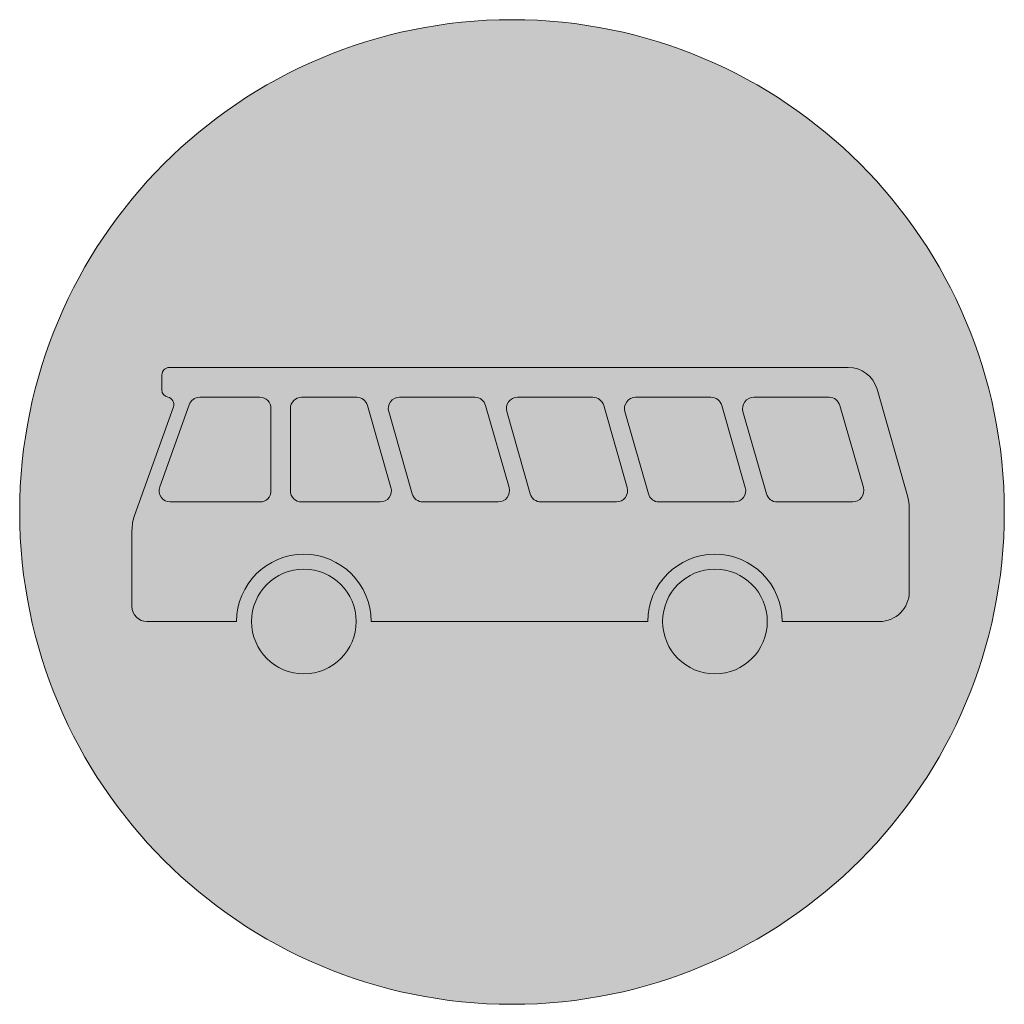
# Model space of a CAD drawing. Header units: metres. Extents: x -0.002 to 0.002, y -0.002 to 0.002.
import ezdxf

# ---------------------------------------------------------------- set-up
doc = ezdxf.new("R2010")
doc.units = ezdxf.units.M
doc.layers.add('VKZ_245-00_flf', color=5, linetype='Continuous', lineweight=0)
doc.layers.add('VKZ_245-00_sym', color=7, linetype='Continuous', lineweight=0)

msp = doc.modelspace()

# ---------------------------------------------------------------- hatches: boundary and pattern name
at = {"layer": 'VKZ_245-00_flf'}
h = msp.add_hatch(color=256, dxfattribs=at)
h.paths.add_polyline_path([(-0.002000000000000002, 5.551115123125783e-17, 1), (0.002000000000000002, 5.551115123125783e-17, 1)])
h.paths.add_polyline_path([(0.001366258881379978, 0.0005873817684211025, -0.3348602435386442), (0.001483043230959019, 0.0004992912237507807), (0.001607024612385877, 6.535706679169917e-05, -0.0696869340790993), (0.001614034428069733, 1.530707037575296e-05), (0.001614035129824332, -0.0003235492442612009, -0.4142141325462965), (0.001492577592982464, -0.0004450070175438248), (0.00109784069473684, -0.0004450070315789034, 1), (0.0005512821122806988, -0.0004450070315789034), (-0.0005721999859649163, -0.0004450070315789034, 0.9999999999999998), (-0.001118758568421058, -0.0004450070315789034), (-0.001483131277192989, -0.0004450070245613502, -0.4142135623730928), (-0.001543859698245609, -0.0003842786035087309), (-0.001543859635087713, -7.575435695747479e-05, -0.08596646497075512), (-0.001533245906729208, -1.447883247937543e-05), (-0.00137571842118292, 0.0004266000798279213, 0.4556940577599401), (-0.00139817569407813, 0.000466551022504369, -0.3557788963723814), (-0.001422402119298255, 0.0004962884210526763), (-0.001422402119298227, 0.0005570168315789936, -0.4142136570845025), (-0.001392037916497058, 0.0005873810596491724)], flags=0)
h.paths.add_polyline_path([(0.001037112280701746, -0.0004450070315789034, -0.9999999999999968), (0.0006120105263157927, -0.0004450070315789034, -1.000000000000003)], flags=0)
h.paths.add_polyline_path([(-0.0006329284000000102, -0.0004450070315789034, -0.9999999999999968), (-0.001058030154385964, -0.0004450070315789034, -1.000000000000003)], flags=0)
h.paths.add_polyline_path([(0.0003286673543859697, 0.000465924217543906, -0.3348608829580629), (0.0003724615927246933, 0.0004328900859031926), (0.0003724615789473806, 0.0004328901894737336), (0.0004678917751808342, 9.88816578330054e-05, -0.4982834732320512), (0.0004240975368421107, 4.082245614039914e-05), (0.000118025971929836, 4.082245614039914e-05, -0.3348608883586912), (7.423173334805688e-05, 7.385658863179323e-05), (7.423175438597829e-05, 7.385648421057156e-05), (-2.119844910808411e-05, 0.0004078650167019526, -0.498283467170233), (2.2595789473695e-05, 0.000465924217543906)], flags=0)
h.paths.add_polyline_path([(-0.0001072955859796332, 0.0004328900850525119), (-0.00010729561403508, 0.0004328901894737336), (-1.18654105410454e-05, 9.888165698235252e-05, -0.498283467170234), (-5.565964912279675e-05, 4.082245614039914e-05), (-0.0003617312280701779, 4.082245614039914e-05, -0.3348608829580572), (-0.0004055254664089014, 7.385658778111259e-05), (-0.0004055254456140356, 7.385648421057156e-05), (-0.0005009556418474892, 0.000407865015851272, -0.4982834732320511), (-0.0004571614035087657, 0.000465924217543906), (-0.0001510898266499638, 0.000465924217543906, -0.3348609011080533)], flags=0)
h.paths.add_polyline_path([(0.0005023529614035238, 0.000465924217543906), (0.0008084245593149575, 0.000465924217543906, -0.3348608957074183), (0.0008522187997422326, 0.0004328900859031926), (0.00085221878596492, 0.0004328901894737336), (0.0009476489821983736, 9.88816578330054e-05, -0.4982834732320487), (0.00090385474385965, 4.082245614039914e-05), (0.0005977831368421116, 4.082245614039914e-05, -0.3348608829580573), (0.0005539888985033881, 7.385658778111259e-05), (0.0005539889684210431, 7.385648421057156e-05), (0.0004585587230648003, 0.000407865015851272, -0.4982834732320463)], flags=0)
h.paths.add_polyline_path([(-0.0005870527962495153, 0.0004328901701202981), (-0.0004916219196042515, 9.8881743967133e-05, -0.4982840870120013), (-0.0005354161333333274, 4.082245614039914e-05), (-0.0008545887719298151, 4.082245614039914e-05, -0.4142135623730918), (-0.0009001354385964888, 8.636912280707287e-05), (-0.0009001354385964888, 0.0004203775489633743, -0.414213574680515), (-0.0008545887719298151, 0.000465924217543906), (-0.0006308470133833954, 0.000465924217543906, -0.3348603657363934)], flags=0)
h.paths.add_polyline_path([(0.0009821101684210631, 0.000465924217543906), (0.001288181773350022, 0.000465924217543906, -0.3348609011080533), (0.001331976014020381, 0.0004328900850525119), (0.001331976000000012, 0.0004328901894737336), (0.001427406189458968, 9.888165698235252e-05, -0.4982834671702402), (0.001383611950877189, 4.082245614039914e-05), (0.001077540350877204, 4.082245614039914e-05, -0.3348608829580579), (0.001033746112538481, 7.385658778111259e-05), (0.001033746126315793, 7.385648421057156e-05), (0.0009383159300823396, 0.000407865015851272, -0.4982834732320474)], flags=0)
h.paths.add_polyline_path([(-0.0009790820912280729, 0.0004203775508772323), (-0.0009790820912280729, 8.636912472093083e-05, -0.4142135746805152), (-0.001024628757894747, 4.082245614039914e-05), (-0.00138813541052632, 4.082245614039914e-05, -0.5186484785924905), (-0.001431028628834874, 0.0001016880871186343), (-0.001311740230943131, 0.0004356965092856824, -0.3169604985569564), (-0.001268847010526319, 0.000465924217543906), (-0.001024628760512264, 0.000465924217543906, -0.4142135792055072)], flags=0)
at = {"layer": 'VKZ_245-00_flf', "true_color": 0xffffff}
h = msp.add_hatch(color=7, dxfattribs=at)
h.dxf.hatch_style = 1
h.paths.add_polyline_path([(-0.001058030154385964, -0.0004450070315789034, 1), (-0.0006329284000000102, -0.0004450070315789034, 1)])
h.paths.add_polyline_path([(0.001614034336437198, 1.548939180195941e-05, 0.0695385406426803), (0.001607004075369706, 6.542889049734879e-05), (0.001483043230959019, 0.0004992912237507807, 0.3350715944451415), (0.001366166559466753, 0.000587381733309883), (-0.001392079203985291, 0.0005873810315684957, 0.4138152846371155), (-0.001422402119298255, 0.0005570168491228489), (-0.001422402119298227, 0.0004962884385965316, 0.3557867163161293), (-0.001398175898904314, 0.0004665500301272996, -0.4556824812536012), (-0.001375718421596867, 0.0004266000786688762), (-0.001533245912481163, -1.4478848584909e-05, 0.0859664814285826), (-0.001543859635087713, -7.575438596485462e-05), (-0.001543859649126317, -0.0003843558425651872, 0.4138410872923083), (-0.001483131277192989, -0.0004450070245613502), (-0.001118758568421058, -0.0004450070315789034, -1), (-0.0005721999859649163, -0.0004450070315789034), (0.0005512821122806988, -0.0004450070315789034, -1), (0.00109784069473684, -0.0004450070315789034), (0.001492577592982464, -0.0004450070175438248, 0.41445811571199), (0.001614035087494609, -0.0003234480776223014)])
h.paths.add_polyline_path([(-0.0003617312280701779, 4.082245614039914e-05, -0.3348608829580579), (-0.0004055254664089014, 7.385658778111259e-05), (-0.0004055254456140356, 7.385648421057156e-05), (-0.0005009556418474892, 0.000407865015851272, -0.4982834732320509), (-0.0004571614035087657, 0.000465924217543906), (-0.0001510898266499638, 0.000465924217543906, -0.3348609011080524), (-0.0001072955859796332, 0.0004328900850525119), (-0.00010729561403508, 0.0004328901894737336), (-1.18654105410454e-05, 9.888165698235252e-05, -0.4982834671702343), (-5.565964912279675e-05, 4.082245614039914e-05)], flags=16)
h.paths.add_polyline_path([(7.423173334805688e-05, 7.385658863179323e-05), (7.423175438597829e-05, 7.385648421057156e-05), (-2.119844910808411e-05, 0.0004078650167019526, -0.4982834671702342), (2.2595789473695e-05, 0.000465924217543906), (0.0003286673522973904, 0.000465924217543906, -0.3348608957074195), (0.0003724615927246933, 0.0004328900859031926), (0.0003724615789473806, 0.0004328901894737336), (0.0004678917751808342, 9.88816578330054e-05, -0.498283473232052), (0.0004240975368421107, 4.082245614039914e-05), (0.000118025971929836, 4.082245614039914e-05, -0.3348608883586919)], flags=16)
h.paths.add_polyline_path([(-0.0005354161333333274, 4.082245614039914e-05), (-0.0008545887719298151, 4.082245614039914e-05, -0.4142135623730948), (-0.0009001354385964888, 8.636912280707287e-05), (-0.0009001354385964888, 0.0004203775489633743, -0.4142135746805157), (-0.0008545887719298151, 0.000465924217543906), (-0.0006308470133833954, 0.000465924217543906, -0.3348603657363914), (-0.0005870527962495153, 0.0004328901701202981), (-0.0004916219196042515, 9.8881743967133e-05, -0.4982840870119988)], flags=16)
h.paths.add_polyline_path([(0.0004585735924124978, 0.0004078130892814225, -0.4986536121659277), (0.0005023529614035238, 0.000465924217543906), (0.0008084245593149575, 0.000465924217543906, -0.334860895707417), (0.0008522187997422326, 0.0004328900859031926), (0.00085221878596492, 0.0004328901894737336), (0.0009476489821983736, 9.88816578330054e-05, -0.4982834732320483), (0.00090385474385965, 4.082245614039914e-05), (0.0005977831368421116, 4.082245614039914e-05, -0.3344981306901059), (0.0005540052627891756, 7.379945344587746e-05)], flags=16)
h.paths.add_polyline_path([(-0.001024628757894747, 4.082245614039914e-05), (-0.00138813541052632, 4.082245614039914e-05, -0.5186484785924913), (-0.001431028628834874, 0.0001016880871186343), (-0.001311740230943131, 0.0004356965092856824, -0.3169604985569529), (-0.001268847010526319, 0.000465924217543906), (-0.001024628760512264, 0.000465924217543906, -0.4142135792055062), (-0.0009790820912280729, 0.0004203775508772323), (-0.0009790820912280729, 8.636912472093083e-05, -0.4142135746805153)], flags=16)
h.paths.add_polyline_path([(0.0009383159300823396, 0.000407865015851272, -0.4982834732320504), (0.0009821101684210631, 0.000465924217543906), (0.001288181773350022, 0.000465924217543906, -0.3348609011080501), (0.001331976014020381, 0.0004328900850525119), (0.001331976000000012, 0.0004328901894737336), (0.001427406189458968, 9.888165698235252e-05, -0.4982834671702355), (0.001383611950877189, 4.082245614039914e-05), (0.001077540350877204, 4.082245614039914e-05, -0.3348608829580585), (0.001033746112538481, 7.385658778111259e-05), (0.001033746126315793, 7.385648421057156e-05)], flags=16)
h.paths.add_polyline_path([(0.001037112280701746, -0.0004450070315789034, 1), (0.0006120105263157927, -0.0004450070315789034, 1)])

# ---------------------------------------------------------------- linework, layer by layer
at = {"layer": 'VKZ_245-00_sym'}
for p, q in [((0.001366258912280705, 0.0005873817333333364), (-0.001392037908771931, 0.0005873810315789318)), ((-0.001422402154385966, 0.0005570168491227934), (-0.001422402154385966, 0.0004962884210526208)), ((0.001607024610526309, 6.535701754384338e-05), (0.001483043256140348, 0.0004992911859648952)), ((-0.001398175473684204, 0.0004665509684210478), (-0.001398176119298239, 0.0004665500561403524)), ((-0.001024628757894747, 0.0004659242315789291), (-0.001268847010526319, 0.0004659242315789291)), ((-0.0006308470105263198, 0.0004659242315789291), (-0.0008545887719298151, 0.0004659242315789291)), ((-0.0001510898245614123, 0.0004659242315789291), (-0.0004571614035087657, 0.0004659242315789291)), ((0.0003286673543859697, 0.0004659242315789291), (2.2595789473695e-05, 0.0004659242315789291)), ((0.000808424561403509, 0.0004659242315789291), (0.0005023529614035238, 0.0004659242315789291)), ((0.001288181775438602, 0.0004659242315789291), (0.0009821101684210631, 0.0004659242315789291)), ((-0.00137571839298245, 0.0004266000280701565), (-0.001533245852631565, -1.44786245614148e-05)), ((-0.00131174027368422, 0.0004356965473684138), (-0.001431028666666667, 0.0001016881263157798)), ((-0.0009790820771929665, 8.636912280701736e-05), (-0.0009790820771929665, 0.0004203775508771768)), ((-0.0009001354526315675, 0.0004203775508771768), (-0.0009001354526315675, 8.636912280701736e-05)), ((-0.0004916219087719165, 9.888176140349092e-05), (-0.0005870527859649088, 0.0004328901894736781)), ((-0.0005009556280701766, 0.0004078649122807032), (-0.0004055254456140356, 7.385648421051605e-05)), ((-1.186543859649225e-05, 9.888176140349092e-05), (-0.00010729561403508, 0.0004328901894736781)), ((-2.119842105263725e-05, 0.0004078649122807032), (7.423175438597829e-05, 7.385648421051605e-05)), ((0.0004678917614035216, 9.888176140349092e-05), (0.0003724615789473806, 0.0004328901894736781)), ((0.0004585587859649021, 0.0004078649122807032), (0.0005539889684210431, 7.385648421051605e-05)), ((0.0009476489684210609, 9.888176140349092e-05), (0.00085221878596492, 0.0004328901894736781)), ((0.0009383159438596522, 0.0004078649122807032), (0.001033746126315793, 7.385648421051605e-05)), ((0.0014274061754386, 9.888176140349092e-05), (0.001331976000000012, 0.0004328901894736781)), ((-0.00138813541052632, 4.082245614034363e-05), (-0.001024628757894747, 4.082245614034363e-05)), ((-0.0008545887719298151, 4.082245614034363e-05), (-0.0005354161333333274, 4.082245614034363e-05)), ((-0.0003617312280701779, 4.082245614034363e-05), (-5.565964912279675e-05, 4.082245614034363e-05)), ((0.000118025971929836, 4.082245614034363e-05), (0.0004240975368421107, 4.082245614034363e-05)), ((0.0005977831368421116, 4.082245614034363e-05), (0.00090385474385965, 4.082245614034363e-05)), ((0.001077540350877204, 4.082245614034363e-05), (0.001383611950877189, 4.082245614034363e-05)), ((0.00161403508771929, -0.0003235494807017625), (0.001614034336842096, 1.530666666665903e-05)), ((-0.001543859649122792, -7.575438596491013e-05), (-0.001543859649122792, -0.0003842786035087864)), ((-0.001483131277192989, -0.0004450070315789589), (-0.001118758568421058, -0.0004450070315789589)), ((-0.0005721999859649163, -0.0004450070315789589), (0.0005512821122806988, -0.0004450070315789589)), ((0.00109784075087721, -0.0004450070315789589), (0.001492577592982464, -0.0004450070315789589))]:
    msp.add_line(p, q, dxfattribs=at)
for centre, radius in [((0, 0), 0.002), ((-0.0008454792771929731, -0.0004450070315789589), 0.0002125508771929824), ((0.0008245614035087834, -0.0004450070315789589), 0.0002125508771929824)]:
    msp.add_circle(centre, radius, dxfattribs=at)
for centre, radius, start, end in [((-0.001392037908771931, 0.0005570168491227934), 3.036421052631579e-05, 90, 180), ((0.001366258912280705, 0.0004659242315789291), 0.0001214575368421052, 15.94539900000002, 90.00000799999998), ((-0.001392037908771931, 0.0004962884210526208), 3.036421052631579e-05, 180, 258.338379), ((-0.001404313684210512, 0.0004368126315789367), 3.036421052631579e-05, 340.346191, 78.33841700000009), ((-0.001268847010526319, 0.0004203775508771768), 4.554666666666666e-05, 90, 160.3461760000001), ((-0.001024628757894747, 0.0004203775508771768), 4.554666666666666e-05, 0, 90), ((-0.0008545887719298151, 0.0004203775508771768), 4.554666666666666e-05, 90, 180), ((-0.0006308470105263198, 0.0004203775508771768), 4.554666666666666e-05, 15.94539900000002, 90.00000799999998), ((-0.0004571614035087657, 0.0004203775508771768), 4.554666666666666e-05, 90, 195.9453889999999), ((-0.0001510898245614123, 0.0004203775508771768), 4.554666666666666e-05, 15.94539900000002, 90.00000799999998), ((2.2595789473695e-05, 0.0004203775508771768), 4.554666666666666e-05, 90, 195.9453889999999), ((0.0003286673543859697, 0.0004203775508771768), 4.554666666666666e-05, 15.94539900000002, 90.00000799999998), ((0.0005023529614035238, 0.0004203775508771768), 4.554666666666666e-05, 90, 195.9453889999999), ((0.000808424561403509, 0.0004203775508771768), 4.554666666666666e-05, 15.94539900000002, 90.00000799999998), ((0.0009821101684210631, 0.0004203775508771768), 4.554666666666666e-05, 90, 195.9453889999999), ((0.001288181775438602, 0.0004203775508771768), 4.554666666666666e-05, 15.94539900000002, 90.00000799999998), ((-0.00138813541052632, 8.636912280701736e-05), 4.554666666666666e-05, 160.3461760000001, 270), ((-0.001024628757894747, 8.636912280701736e-05), 4.554666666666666e-05, 270, 0), ((-0.0008545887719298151, 8.636912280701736e-05), 4.554666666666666e-05, 180, 270), ((-0.0005354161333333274, 8.636912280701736e-05), 4.554666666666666e-05, 270, 15.94539700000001), ((-5.565964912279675e-05, 8.636912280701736e-05), 4.554666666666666e-05, 270, 15.94539700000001), ((0.0004240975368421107, 8.636912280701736e-05), 4.554666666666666e-05, 270, 15.94539700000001), ((0.00090385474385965, 8.636912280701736e-05), 4.554666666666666e-05, 270, 15.94539700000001), ((0.001383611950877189, 8.636912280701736e-05), 4.554666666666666e-05, 270, 15.94539700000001), ((-0.0003617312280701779, 8.636912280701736e-05), 4.554666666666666e-05, 195.9453889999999, 270), ((0.000118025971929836, 8.636912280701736e-05), 4.554666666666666e-05, 195.9453889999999, 270), ((0.0005977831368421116, 8.636912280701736e-05), 4.554666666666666e-05, 195.9453889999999, 270), ((0.001077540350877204, 8.636912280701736e-05), 4.554666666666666e-05, 195.9453889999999, 270), ((0.001431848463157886, 1.530666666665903e-05), 0.0001821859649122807, 0, 15.94539900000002), ((-0.001361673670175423, -7.575438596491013e-05), 0.0001821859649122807, 160.3461760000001, 180), ((-0.0008454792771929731, -0.0004450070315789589), 0.0002732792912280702, 0, 180), ((0.0008245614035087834, -0.0004450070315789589), 0.0002732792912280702, 0, 180), ((0.001492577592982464, -0.0003235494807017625), 0.0001214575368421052, 270, 0), ((-0.001483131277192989, -0.0003842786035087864), 6.072842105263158e-05, 180, 270)]:
    msp.add_arc(centre, radius, start, end, dxfattribs=at)

doc.saveas('drawing.dxf')
